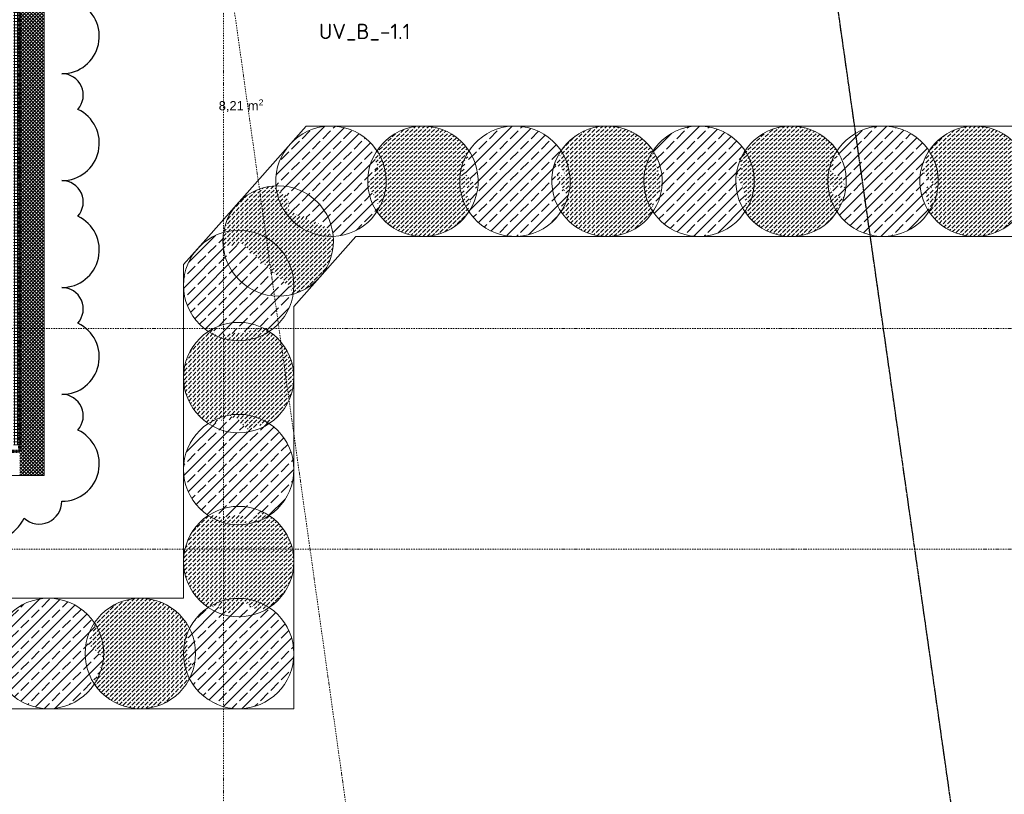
# Model space of a CAD drawing. Header units: millimetres. Extents: x 1523 to 73943, y -91729 to 10268.
# Tile 14 of 39: x 55017 to 63042, y -73524 to -67210. Entities that reach past the tile are written whole.
import ezdxf

# ---------------------------------------------------------------- set-up
doc = ezdxf.new("R2010")
doc.units = ezdxf.units.MM
for name, pattern in [('_Projekt 07 -  _  -  _  -  _  -', [7.5, 3.5, -2, 0, -2]), ('IMPORT-STRICHPUNKT _7_', [20, 10, -5, 0, -5]), ('Rasterlinie', [22.225, 12.7, -3.175, 3.175, -3.175])]:
    doc.linetypes.add(name, pattern=pattern)
for name, color, linetype, lineweight, true_color in [('10 A--Wand außen _ Verbau _Bohrpfahlwand_ _Aktuell_', 7, 'Continuous', 13, 0x656565), ('10 A--Wand außen _ Verbau _modelliert_ _aktuell_', 7, 'Continuous', 13, 0x656565), ('10 VSI--Wärmeschutz _veritkal_', 7, 'Continuous', 13, 0x656565), ('90 A--Achsraster _1_50_', 7, 'IMPORT-STRICHPUNKT _7_', 13, 0x656565), ('G-____-REVC-OTLN', 1, 'Continuous', 25, 0xff0000), ('Neubau_10 A--Wand außen _tragend_', 7, 'Continuous', 13, 0x656565), ('Neubau_80 A--Raum', 7, 'Continuous', 13, 0x656565), ('Xref_706_5_--_ÜP_-1_000_16_Übersichtsplan UG_IFC 2025_01_13_dwg', 7, 'Continuous', 13, 0x767676), ('XX', 7, 'Continuous', 18, 0x804040)]:
    doc.layers.add(name, color=color, linetype=linetype, lineweight=lineweight, true_color=true_color)
doc.layers.add('S-GRID-____-OTLN', color=7, linetype='Continuous', lineweight=9)
doc.layers.add('Text', color=7, linetype='Continuous', lineweight=9)
doc.styles.add('Arial', font='arial.ttf', dxfattribs={"height": 75})
doc.styles.add('Arial_1', font='arial.ttf', dxfattribs={"height": 49.5})
doc.styles.add('ISOCPEUR', font='isocpeur.ttf', dxfattribs={"height": 125})
pattern_1 = [(131.336, (0, 0), (37.542465, 33.02368), [37.5, -12.5]), (131.336, (-35.283, 2.26), (37.542465, 33.02368), [37.5, -12.5])]
pattern_2 = [(41.336, (0, 0), (-13.2094714, 15.016986), []), (131.336, (0, 0), (15.016986, 13.2094714), [])]
pattern_3 = [(131.336, (0, 0), (90.10192, 79.25683), []), (131.336, (-45.05, -39.63), (90.10192, 79.25683), [90, -30])]

# ---------------------------------------------------------------- blocks, each defined once
blk = doc.blocks.new('Xref_706_5_--_ÜP_-1_000_11_Übersichtsplan UG_IFC 2024_09_30_dwg_Standard-Rastermarker_17-41960570-SuD_-1UG gesamt Plot  - Blatt 9')
at = {"layer": '90 A--Achsraster _1_50_', "color": 9, "true_color": 0xcbcbcb}
blk.add_line((0, 0), (54018.1, 0), dxfattribs=at)
blk = doc.blocks.new('Xref_706_5_--_ÜP_-1_000_11_Übersichtsplan UG_IFC 2024_09_30_dwg_Standard-Rastermarker_19-41960573-SuD_-1UG gesamt Plot  - Blatt 9')
at = {"layer": '90 A--Achsraster _1_50_', "color": 9, "true_color": 0xcbcbcb}
blk.add_line((0, 0), (20970, 0), dxfattribs=at)
blk = doc.blocks.new('Xref_706_5_--_ÜP_-1_000_11_Übersichtsplan UG_IFC 2024_09_30_dwg_Standard-Rastermarker_21-41960575-SuD_-1UG gesamt Plot  - Blatt 9')
at = {"layer": '90 A--Achsraster _1_50_', "color": 9, "true_color": 0xcbcbcb}
blk.add_line((0, 0), (40524.6, 0), dxfattribs=at)
blk = doc.blocks.new('Xref_706_5_--_ÜP_-1_000_11_Übersichtsplan UG_IFC 2024_09_30_dwg_Standard-Rastermarker_22-41960576-SuD_-1UG gesamt Plot  - Blatt 9')
at = {"layer": '90 A--Achsraster _1_50_', "color": 9, "true_color": 0xcbcbcb}
blk.add_line((0, 0), (40514.6, 0), dxfattribs=at)
blk = doc.blocks.new('Xref_706_5_--_ÜP_-1_000_11_Übersichtsplan UG_IFC 2024_09_30_dwg_Aufzug RW_C-U 002_4-41959598-SuD_-1UG gesamt Plot  - Blatt 9')
at = {"layer": 'Neubau_80 A--Raum', "attachment_point": 1, "rotation": 83.66814, "line_spacing_factor": 0.941778}
for s, insert, char_height, width, style in [('2', (67867.7, -4356), 49.5, 46.058, 'Arial_1'), (' m', (67868.6, -4475.1), 75, 138.65, 'Arial'), ('8,21', (67845.7, -4681.3), 75, 244.244, 'Arial')]:
    blk.add_mtext(s, dxfattribs=dict(at, insert=insert, char_height=char_height, width=width, style=style))
blk = doc.blocks.new('Xref_706_5_--_ÜP_-1_000_16_Übersichtsplan UG_IFC 2025_01_13_dwg-35469238-SuD_-1UG gesamt Plot  - Blatt 9')
at = {"layer": '10 A--Wand außen _ Verbau _modelliert_ _aktuell_', "true_color": 0xcbcbcb}
h = blk.add_hatch(dxfattribs=at)
h.set_pattern_fill('FP_3', color=9, style=0, pattern_type=2)
h.set_pattern_definition(pattern_1)
h.paths.add_polyline_path([(69613.8, 7753.5), (69609.5, 7827.7), (69593, 7900.2), (69563.3, 7971.5), (69525.7, 8032.1), (69476.8, 8088), (69466.8, 8096.2), (69465.9, 8095.5), (69462.1, 8098.2), (69443.4, 8086.4), (69434.8, 8094.7), (69428, 8088.6), (69406.1, 8113.5), (69382.4, 8048), (68956.1, 8090.7), (68932.7, 8127.9), (68927.3, 8123.1), (68916, 8135.7), (68912.6, 8132.2), (68910, 8134.6), (68867.4, 8103), (68815.7, 8049.6), (68773.6, 7988.4), (68742, 7921.1), (68722, 7849.5), (68714.1, 7775.6), (68718.4, 7701.4), (68734.8, 7629), (68763.9, 7558.8), (68802.1, 7497), (68851.1, 7441.1), (68895.3, 7404.9), (68896.5, 7405.7), (68910.1, 7393.3), (68972.2, 7364.2), (69012.2, 7380.6), (69042.8, 7331.2), (69198.8, 7446.6), (69180.4, 7350.7), (69189.6, 7352), (69200.3, 7447.7), (69203.5, 7450), (69232.5, 7358.1), (69374.4, 7378.2), (69381.7, 7372.2), (69400.7, 7381.9), (69461.8, 7427.5), (69512.1, 7479.5), (69554.3, 7540.7), (69585.8, 7608), (69605.8, 7679.6), (69607.8, 7698.2)])
h = blk.add_hatch(dxfattribs=at)
h.set_pattern_fill('FP_9', color=9, style=0, pattern_type=2)
h.set_pattern_definition(pattern_3)
h.paths.add_polyline_path([(69563.4, 6967.8), (69565.2, 7042.1), (69554.8, 7115.7), (69532.4, 7186.6), (69498.7, 7252.8), (69454.5, 7312.6), (69399.6, 7365.2), (69386.2, 7374.5), (69381.7, 7372.2), (69374.4, 7378.2), (69232.5, 7358.1), (69203.5, 7450), (69199.8, 7447.3), (69189.6, 7352), (69180.4, 7350.7), (69198.4, 7446.3), (69042.8, 7331.2), (69012.2, 7380.6), (68972.2, 7364.2), (68908.6, 7394), (68896.5, 7405.7), (68895.3, 7404.9), (68893.9, 7406), (68848.4, 7377.8), (68792.5, 7328.9), (68745.5, 7271.4), (68708.5, 7206.9), (68682.6, 7137.2), (68668.6, 7064.2), (68666.8, 6989.9), (68677.2, 6916.3), (68699.6, 6845.5), (68733.3, 6779.3), (68777.5, 6719.5), (68830.9, 6667.8), (68849.9, 6654.7), (68871.4, 6665.7), (68996.6, 6593.9), (69041.2, 6626.9), (69050.9, 6677.4), (69119.2, 6699), (69117.5, 6683.3), (69153.2, 6709.7), (69127.4, 6575.4), (69201.3, 6605.6), (69224.8, 6689.7), (69316.3, 6626.7), (69327, 6631.1), (69337, 6625.4), (69383.6, 6654.2), (69439.5, 6703.2), (69486.7, 6761), (69523.5, 6825.2), (69549.4, 6894.9), (69559, 6945)])
h = blk.add_hatch(dxfattribs=at)
h.set_pattern_fill('FP_3', color=9, style=0, pattern_type=2)
h.set_pattern_definition(pattern_1)
h.paths.add_polyline_path([(68983.3, 5825.9), (68992.4, 5873.3), (68996.6, 5873.5), (68984.9, 5831.7)])
h.paths.add_polyline_path([(69515.7, 6219.6), (69517.5, 6293.9), (69507.1, 6367.5), (69484.7, 6438.4), (69450.9, 6504.6), (69406.7, 6564.4), (69353.3, 6616), (69338.4, 6626.3), (69337, 6625.4), (69327, 6631.1), (69316.3, 6626.7), (69224.8, 6689.7), (69201.3, 6605.6), (69127.4, 6575.4), (69153.1, 6709.6), (69117.5, 6683.3), (69119.2, 6699), (69050.9, 6677.4), (69041.2, 6626.9), (68996.6, 6593.9), (68871.4, 6665.7), (68849.9, 6654.7), (68845.8, 6657.6), (68800.7, 6629.6), (68744.8, 6580.7), (68697.7, 6523.2), (68660.7, 6458.7), (68634.9, 6389), (68620.8, 6316), (68619, 6241.7), (68629.4, 6168.1), (68651.8, 6097.3), (68685.6, 6031), (68731, 5970.1), (68784.3, 5918.9), (68799.4, 5908.5), (68804.1, 5910.4), (68812.9, 5903.2), (68821.9, 5907.8), (68881.4, 5866.8), (68950.1, 5870.8), (68983.3, 5825.9), (69116.5, 5880.5), (69260.1, 5888.8), (69271.6, 5891.4), (69275.3, 5889.7), (69290, 5877.7), (69335.8, 5906), (69391.7, 5955), (69438.8, 6012.5), (69475.8, 6077), (69501.6, 6146.6), (69511.3, 6196.8)])
h = blk.add_hatch(dxfattribs=at)
h.set_pattern_fill('FP_9', color=9, style=0, pattern_type=2)
h.set_pattern_definition(pattern_3)
h.paths.add_polyline_path([(69057, 5212.6), (69021.8, 5086.6), (69031.5, 5079.9), (69055.9, 5206.8)])
h.paths.add_polyline_path([(69469.8, 5508.1), (69465.5, 5582.3), (69449.1, 5654.7), (69420.3, 5724.4), (69381.8, 5786.7), (69331.8, 5843.4), (69275.3, 5889.7), (69271.6, 5891.4), (69260.1, 5888.8), (69116.5, 5880.5), (68983.3, 5825.9), (68950.1, 5870.8), (68881.4, 5866.8), (68821.9, 5907.8), (68812.9, 5903.2), (68804.1, 5910.4), (68799.4, 5908.5), (68798, 5909.4), (68783.2, 5901.8), (68723.4, 5857.6), (68671.8, 5804.2), (68629.6, 5743), (68598.1, 5675.7), (68578.1, 5604.1), (68570.2, 5529.6), (68574.4, 5456), (68590.9, 5383.6), (68619.1, 5314.8), (68658.2, 5251.6), (68707.1, 5195.7), (68750, 5160.6), (68754.2, 5163.3), (68756.4, 5161.7), (68767.7, 5171.6), (69057, 5212.6), (69157.4, 5115.5), (69214.4, 5138.9), (69234.1, 5129.7), (69236.1, 5130.9), (69240.7, 5128.3), (69258.3, 5137.6), (69316.5, 5180.7), (69368.2, 5234.1), (69410.3, 5295.3), (69442.5, 5365), (69461.9, 5434.2)])
h.paths.add_polyline_path([(68996.6, 5873.5), (68992.4, 5873.3), (68984.9, 5831.7), (68990.7, 5852.4)])
h = blk.add_hatch(dxfattribs=at)
h.set_pattern_fill('FP_3', color=9, style=0, pattern_type=2)
h.set_pattern_definition(pattern_1)
h.paths.add_polyline_path([(69057, 5212.6), (69031.5, 5079.9), (69021.8, 5086.6), (69055.4, 5206.9)])
h.paths.add_polyline_path([(69419.5, 4722.5), (69421.3, 4796.8), (69410.9, 4870.4), (69388.5, 4941.2), (69354.7, 5007.5), (69309.3, 5068.4), (69257.1, 5118.9), (69242.3, 5129.1), (69240.7, 5128.3), (69236.1, 5130.9), (69234.1, 5129.7), (69214.4, 5138.9), (69157.4, 5115.5), (69057, 5212.6), (68767.4, 5171.3), (68756.4, 5161.7), (68754.2, 5163.3), (68703, 5131.2), (68648.6, 5083.5), (68601.5, 5026), (68563.7, 4959.4), (68538.7, 4891.9), (68524.6, 4818.9), (68522.8, 4744.6), (68533.2, 4671), (68555.6, 4600.1), (68589.4, 4533.9), (68635.1, 4472.6), (68687, 4422.5), (68702, 4412.1), (68706.2, 4414.7), (68707.2, 4413.9), (68713.9, 4418.8), (68815.5, 4348.8), (68832.1, 4408.2), (68906.9, 4431.8), (68890.6, 4347.2), (69080.7, 4444.1), (69095.9, 4414.3), (69110, 4420.1), (69148.9, 4388.3), (69158.5, 4390.5), (69172, 4381.2), (69182.7, 4385.6), (69192.7, 4379.9), (69239.6, 4408.9), (69295.5, 4457.8), (69342.6, 4515.4), (69379.6, 4579.8), (69405.4, 4649.5), (69415.1, 4699.7)])
h = blk.add_hatch(dxfattribs=at)
h.set_pattern_fill('FP_9', color=9, style=0, pattern_type=2)
h.set_pattern_definition(pattern_3)
h.paths.add_polyline_path([(69371.5, 3974), (69373.4, 4048.3), (69362.9, 4121.9), (69340.6, 4192.8), (69306.8, 4259), (69262.6, 4318.7), (69209.2, 4370.4), (69194.2, 4380.8), (69192.7, 4379.9), (69182.7, 4385.6), (69172, 4381.2), (69158.5, 4390.5), (69148.9, 4388.3), (69110, 4420.1), (69095.9, 4414.3), (69080.7, 4444.1), (68890.6, 4347.2), (68906.9, 4431.8), (68832.1, 4408.2), (68815.5, 4348.8), (68713.9, 4418.8), (68707.2, 4413.9), (68706.2, 4414.7), (68656.6, 4384), (68600.7, 4335.1), (68553.6, 4277.5), (68516.6, 4213.1), (68490.8, 4143.4), (68476.7, 4070.4), (68474.9, 3996.1), (68485.3, 3922.5), (68507.7, 3851.7), (68541.5, 3785.4), (68585.6, 3725.7), (68639.1, 3674), (68658.2, 3660.8), (68665.1, 3664.4), (68816.1, 3608.3), (68961.2, 3715.7), (68947.6, 3590), (69070.8, 3652.8), (69113.4, 3628.3), (69133.6, 3636.6), (69138, 3633), (69142.1, 3635.1), (69146.3, 3632.3), (69191.7, 3660.4), (69247.6, 3709.4), (69294.7, 3766.9), (69331.7, 3831.4), (69357.5, 3901), (69367.2, 3951.2)])
h = blk.add_hatch(dxfattribs=at)
h.set_pattern_fill('FP_3', color=9, style=0, pattern_type=2)
h.set_pattern_definition(pattern_1)
h.paths.add_polyline_path([(69323.6, 3225.6), (69325.4, 3299.9), (69315, 3373.4), (69292.6, 3444.3), (69258.9, 3510.5), (69214.7, 3570.3), (69161.3, 3621.9), (69142.1, 3635.1), (69138, 3633), (69133.6, 3636.6), (69113.4, 3628.3), (69070.8, 3652.8), (68947.6, 3590), (68961.2, 3715.7), (68816.1, 3608.3), (68665.1, 3664.4), (68658.2, 3660.8), (68654.1, 3663.7), (68608.6, 3635.6), (68552.7, 3586.6), (68505.7, 3529.1), (68468.7, 3464.6), (68442.8, 3394.9), (68428.8, 3321.9), (68427, 3247.6), (68437.4, 3174.1), (68459.8, 3103.2), (68494.5, 3035.7), (68538.7, 2976.3), (68592.6, 2924.6), (68607.3, 2914.4), (68613.9, 2917.1), (68680.5, 2892.4), (68733.9, 2914.3), (68865.1, 2823.9), (69061.1, 2904.2), (69083.6, 2895.8), (69095.8, 2884.1), (69096.9, 2884.9), (69098.3, 2883.8), (69143.8, 2911.9), (69201, 2962.5), (69246.8, 3018.4), (69283.7, 3082.9), (69309.6, 3152.6), (69319.2, 3202.7)])
h = blk.add_hatch(dxfattribs=at)
h.set_pattern_fill('FP_9', color=9, style=0, pattern_type=2)
h.set_pattern_definition(pattern_3)
h.paths.add_polyline_path([(69278.1, 2514.2), (69273.6, 2589.3), (69257.4, 2660.9), (69229.2, 2729.6), (69189, 2794.1), (69141.1, 2848.8), (69096.9, 2884.9), (69095.8, 2884.1), (69083.6, 2895.8), (69061.1, 2904.2), (68865.1, 2823.9), (68733.9, 2914.3), (68680.5, 2892.4), (68613.9, 2917.1), (68607.3, 2914.4), (68606, 2915.3), (68589.9, 2906.8), (68531.7, 2863.8), (68480.1, 2810.3), (68437.9, 2749.1), (68406.4, 2681.8), (68386.4, 2610.3), (68378.4, 2536.4), (68382.7, 2462.2), (68399.2, 2389.7), (68427.4, 2320.9), (68466.5, 2257.7), (68515.4, 2201.8), (68573, 2154.7), (68637.4, 2117.8), (68707.1, 2091.9), (68780.1, 2077.9), (68842.7, 2076.8), (68842.8, 2077.3), (68854.4, 2076), (68929.9, 2168.3), (69041.2, 2170.4), (69112, 2273), (69094.5, 2275.6), (69216.8, 2488.9), (69271.3, 2489.9), (69274.8, 2502.4)])
h = blk.add_hatch(dxfattribs=at)
h.set_pattern_fill('FP_3', color=9, style=0, pattern_type=2)
h.set_pattern_definition(pattern_1)
h.paths.add_polyline_path([(69725.3, 2159.2), (69720.8, 2183.1), (69695.4, 2252.9), (69658.8, 2317.6), (69612, 2375.4), (69556.4, 2424.7), (69493.4, 2464.2), (69424.8, 2492.8), (69352.5, 2509.7), (69278.1, 2514.2), (69271.3, 2489.9), (69216.8, 2488.9), (69094.5, 2275.6), (69112, 2273), (69041.2, 2170.4), (68929.9, 2168.3), (68854.4, 2076), (68850.2, 2076.5), (68842.7, 2076.8), (68842.7, 2076.3), (68838, 2076.4), (68839, 2018.9), (68852.6, 1945.9), (68878.1, 1876), (68914.7, 1811.3), (68961.4, 1753.6), (69017, 1704.3), (69080, 1664.8), (69148.6, 1636.2), (69189.6, 1626.6), (69188.6, 1630.3), (69295.1, 1614.6), (69306.5, 1617.7), (69290.8, 1772.1), (69673.5, 2137.9), (69723.6, 2156.1), (69723.2, 2159.4)])
h = blk.add_hatch(dxfattribs=at)
h.set_pattern_fill('FP_9', color=9, style=0, pattern_type=2)
h.set_pattern_definition(pattern_3)
h.paths.add_polyline_path([(70028.5, 1513.9), (69990, 1892.9), (69996, 1911.7), (70018.5, 1933.2), (70015.8, 1938.1), (70019.7, 1943.4), (69978.7, 2003.6), (69927.3, 2057.4), (69867.8, 2101.9), (69801.8, 2136), (69731.1, 2158.9), (69725.3, 2159.2), (69723.2, 2159.4), (69723.6, 2156.1), (69673.5, 2137.9), (69290.8, 1772.1), (69306.5, 1617.7), (69295.1, 1614.6), (69188.6, 1630.3), (69206, 1566.6), (69237.1, 1499.1), (69278.9, 1437.6), (69330.3, 1383.9), (69389.8, 1339.4), (69455.8, 1305.2), (69526.5, 1282.4), (69600.1, 1271.6), (69674.4, 1272.9), (69747.4, 1286.6), (69817.3, 1312), (69882, 1348.6), (69939.7, 1395.3), (69988.1, 1449.9), (69981.7, 1461.1), (69984.7, 1464.4), (69981.2, 1468.7), (69984.8, 1472.1), (69968.6, 1484.3), (69968.1, 1486.1), (69968.8, 1486.4)])
h = blk.add_hatch(dxfattribs=at)
h.set_pattern_fill('FP_3', color=9, style=0, pattern_type=2)
h.set_pattern_definition(pattern_1)
h.paths.add_polyline_path([(70804.9, 1722.4), (70761.8, 1880.3), (70770.4, 1888.6), (70748.5, 1926.9), (70702.6, 1983.6), (70647, 2032.9), (70584, 2072.4), (70515.4, 2101), (70443, 2117.9), (70368.9, 2122.6), (70294.9, 2115.1), (70223.2, 2095.5), (70155.7, 2064.4), (70094.3, 2022.6), (70040.6, 1971.2), (70015.8, 1938.1), (70018.5, 1933.2), (69996, 1911.7), (69990, 1892.9), (70028.5, 1513.9), (69968.1, 1486.1), (69968.6, 1484.3), (69984.8, 1472.1), (69981.2, 1468.7), (69984.7, 1464.4), (69981.7, 1461.1), (70005.9, 1418.7), (70052, 1361.8), (70107.6, 1312.5), (70170.6, 1273), (70239.2, 1244.4), (70311.5, 1227.5), (70385.7, 1222.8), (70459.7, 1230.3), (70531.3, 1249.9), (70598.8, 1281), (70661.7, 1324.2), (70714, 1374.2), (70735.8, 1403.3), (70734.2, 1406.2), (70739.1, 1411.7), (70725.5, 1449), (70738, 1473.2), (70678.1, 1579.2), (70717.5, 1623.7), (70699.3, 1620.3), (70710.4, 1641.8), (70733.9, 1642.2), (70774.9, 1688.4)])
h = blk.add_hatch(dxfattribs=at)
h.set_pattern_fill('FP_9', color=9, style=0, pattern_type=2)
h.set_pattern_definition(pattern_3)
h.paths.add_polyline_path([(71573.4, 1670.3), (71477.4, 1755.5), (71474.5, 1783.6), (71491.2, 1791.3), (71486, 1798.9), (71518.2, 1841.9), (71497.8, 1877.9), (71451.1, 1935.7), (71395.4, 1985), (71332.5, 2024.5), (71263.9, 2053.1), (71191.5, 2070), (71117.3, 2074.7), (71043.4, 2067.2), (70971.7, 2047.6), (70904.2, 2016.5), (70842.8, 1974.7), (70789, 1923.3), (70767.2, 1894.2), (70770.4, 1888.6), (70761.8, 1880.3), (70804.9, 1722.4), (70733.9, 1642.2), (70710.4, 1641.8), (70699.3, 1620.3), (70717.5, 1623.7), (70678.1, 1579.2), (70738, 1473.2), (70725.5, 1449), (70739.1, 1411.7), (70734.2, 1406.2), (70754.5, 1370.6), (70800.4, 1313.9), (70856.1, 1264.6), (70919, 1225.1), (70987.6, 1196.5), (71060, 1179.6), (71134.2, 1174.9), (71208.1, 1182.4), (71279.8, 1202), (71347.3, 1233.1), (71408.7, 1274.9), (71462.5, 1326.3), (71483.3, 1354.1), (71481.8, 1357), (71489.5, 1369.4), (71481.8, 1386.1), (71507, 1464.3), (71490.8, 1623.6), (71554.5, 1659.6)])
h = blk.add_hatch(dxfattribs=at)
h.set_pattern_fill('FP_3', color=9, style=0, pattern_type=2)
h.set_pattern_definition(pattern_1)
h.paths.add_polyline_path([(72302.5, 1438.7), (72208.8, 1604.4), (72276.5, 1694.7), (72265.9, 1798.4), (72265.2, 1799.4), (72224.1, 1859.9), (72172.7, 1913.6), (72113.2, 1958.1), (72047.2, 1992.3), (71976.5, 2015.1), (71903, 2025.9), (71828.7, 2024.5), (71755.6, 2010.9), (71685.8, 1985.5), (71621.1, 1948.9), (71563.3, 1902.2), (71514.9, 1847.6), (71518.2, 1841.9), (71486, 1798.9), (71491.2, 1791.3), (71474.5, 1783.6), (71477.4, 1755.5), (71573.4, 1670.3), (71490.8, 1623.6), (71507, 1464.3), (71481.8, 1386.1), (71489.5, 1369.4), (71481.8, 1357), (71483.3, 1354.1), (71524.3, 1293.9), (71575.7, 1240.1), (71635.2, 1195.6), (71701.2, 1161.5), (71771.9, 1138.6), (71845.5, 1127.8), (71919.8, 1129.2), (71992.8, 1142.8), (72062.7, 1168.2), (72127.4, 1204.8), (72185.1, 1251.6), (72235.3, 1308.7), (72223.8, 1333.6), (72236.5, 1350.7), (72214, 1378.5), (72272.8, 1418.5)])
h = blk.add_hatch(dxfattribs=at)
h.set_pattern_fill('FP_9', color=9, style=0, pattern_type=2)
h.set_pattern_definition(pattern_3)
h.paths.add_polyline_path([(73071.7, 1499.8), (73070.3, 1574.1), (73056.7, 1647.2), (73031.3, 1717), (72994.7, 1781.7), (72948, 1839.5), (72892.4, 1888.8), (72829.4, 1928.3), (72760.8, 1956.9), (72688.4, 1973.8), (72614.2, 1978.5), (72540.3, 1971), (72468.6, 1951.4), (72401.1, 1920.3), (72339.7, 1878.5), (72285.9, 1827.1), (72265.2, 1799.3), (72265.9, 1798.4), (72276.5, 1694.7), (72208.8, 1604.4), (72302.5, 1438.7), (72214, 1378.5), (72236.5, 1350.7), (72223.8, 1333.6), (72235.3, 1308.7), (72233.4, 1305.9), (72250.6, 1275.4), (72297.4, 1217.7), (72353, 1168.4), (72395.4, 1141.7), (72397.5, 1142.7), (72406.4, 1136), (72407.5, 1136.3), (72415.9, 1128.9), (72645.9, 1114.1), (72708.9, 1157), (72742.2, 1108), (72776.7, 1105.8), (72785.4, 1117.4), (72793.2, 1113.4), (72844.2, 1136.9), (72905.7, 1178.7), (72959.4, 1230.1), (73003.9, 1289.6), (73038.1, 1355.6), (73060.9, 1426.3)])
h = blk.add_hatch(dxfattribs=at)
h.set_pattern_fill('FP_3', color=9, style=0, pattern_type=2)
h.set_pattern_definition(pattern_1)
h.paths.add_polyline_path([(73019.8, 700), (73018.5, 774.3), (73004.9, 847.3), (72979.4, 917.2), (72942.8, 981.9), (72896.1, 1039.6), (72840.5, 1089), (72798, 1115.6), (72793.2, 1113.4), (72785.4, 1117.4), (72776.7, 1105.8), (72742.2, 1108), (72708.9, 1157), (72645.9, 1114.1), (72415.9, 1128.9), (72407.5, 1136.3), (72406.4, 1136), (72397.5, 1142.7), (72349.2, 1120.4), (72287.8, 1078.6), (72234, 1027.2), (72189.5, 967.8), (72155.4, 901.7), (72132.5, 831), (72121.7, 757.5), (72123.1, 683.2), (72136.7, 610.1), (72162.1, 540.3), (72198.7, 475.6), (72245.5, 417.8), (72245.5, 417.8), (72298.3, 370.9), (72303.8, 374.1), (72313.8, 366.6), (72327, 375.6), (72462.3, 305.7), (72588.6, 426.5), (72792.6, 341.5), (72795.3, 339.1), (72853.8, 378.9), (72907.5, 430.2), (72952, 489.7), (72986.2, 555.7), (73009, 626.4), (73013.2, 655)])
h = blk.add_hatch(dxfattribs=at)
h.set_pattern_fill('FP_9', color=9, style=0, pattern_type=2)
h.set_pattern_definition(pattern_3)
h.paths.add_polyline_path([(72972, -47.5), (72970.6, 26.8), (72957, 99.9), (72931.5, 169.7), (72893.6, 236.1), (72848.2, 292.2), (72790.3, 343), (72789.8, 342.7), (72588.6, 426.5), (72462.3, 305.7), (72327, 375.6), (72313.8, 366.6), (72303.8, 374.1), (72301.4, 373), (72239.9, 331.2), (72186.2, 279.8), (72141.6, 220.3), (72107.5, 154.3), (72084.7, 83.6), (72073.8, 10), (72075.2, -64.3), (72089.4, -139), (72114.3, -207.2), (72150.9, -271.9), (72197.6, -329.6), (72251.2, -377.2), (72253.4, -375.7), (72257.3, -374.3), (72316.2, -418.4), (72457.2, -463.9), (72605.6, -409.8), (72727, -407.5), (72734, -402.7), (72744.7, -407.2), (72746.6, -408.9), (72805.9, -368.6), (72859.6, -317.2), (72904.2, -257.7), (72938.3, -191.7), (72961.1, -121)])
at = {"layer": '10 VSI--Wärmeschutz _veritkal_', "true_color": 0xcbcbcb}
h = blk.add_hatch(dxfattribs=at)
h.set_pattern_fill('FP_19', color=9, style=0, pattern_type=2)
h.set_pattern_definition(pattern_2)
h.paths.add_polyline_path([(70861.7, -147.3), (70874.5, 52.3), (67132.1, 291.9), (67119.3, 92.3), (70811.8, -144.1)])
h = blk.add_hatch(dxfattribs=at)
h.set_pattern_fill('FP_19', color=9, style=0, pattern_type=2)
h.set_pattern_definition(pattern_2)
h.paths.add_polyline_path([(71074.1, 39.5), (70874.5, 52.3), (70861.7, -147.3)])
h = blk.add_hatch(dxfattribs=at)
h.set_pattern_fill('FP_19', color=9, style=0, pattern_type=2)
h.set_pattern_definition(pattern_2)
h.paths.add_polyline_path([(71061.3, -160.1), (71074.1, 39.5), (70861.7, -147.3)])
at = {"layer": 'Neubau_10 A--Wand außen _tragend_', "true_color": 0xcbcbcb}
h = blk.add_hatch(dxfattribs=at)
h.set_pattern_fill('FP_6', color=9, style=0, pattern_type=2)
h.set_pattern_definition([(176.336, (0, 0), (1.597632, 24.948899), []), (266.336, (0, 0), (-24.948899, 1.597632), [])])
h.paths.add_polyline_path([(70808.6, -194), (70811.8, -144.1), (66919.7, 105.1), (66916.5, 55.2), (70721.5, -188.4)])
at = {"layer": '10 A--Wand außen _ Verbau _Bohrpfahlwand_ _Aktuell_', "color": 9, "true_color": 0xcbcbcb, "flags": 128}
for points in [[(67610.1, 9519.5), (67642.5, 9102), (68804.6, 9194), (69711, 9265.7), (69290.3, 2698.9), (69827.6, 2158.8), (73099.8, 1949.3), (73042.3, 1051.1)], [(69120.2, -4656.2), (71764.2, -4825.5), (72144.2, 1108.7), (69430, 1282.4), (69213.5, 1500), (68366.2, 2351.7), (68746.4, 8286.6), (66815, 8133.7), (66745.3, 9031), (66713, 9446.8)], [(73042.3, 1051.1), (72604.9, -5781.2), (71706.7, -5723.7), (69062.7, -5554.4), (69120.2, -4656.2)]]:
    blk.add_lwpolyline(points, dxfattribs=at)
at = {"layer": '10 A--Wand außen _ Verbau _modelliert_ _aktuell_', "color": 9, "true_color": 0xcbcbcb}
for centre, start, end in [((69163.9, 7764.6), 88.58895, 178.58895), ((69163.9, 7764.6), 358.58895, 88.58895), ((69163.9, 7764.6), 178.58895, 268.58895), ((69163.9, 7764.6), 268.58895, 358.58895), ((69116, 7016), 88.58895, 178.58895), ((69116, 7016), 358.58895, 88.58895), ((69116, 7016), 178.58895, 268.58895), ((69116, 7016), 268.58895, 358.58895), ((69068.2, 6267.8), 88.58895, 178.58895), ((69068.2, 6267.8), 358.58895, 88.58895), ((69068.2, 6267.8), 178.58895, 268.58895), ((69068.2, 6267.8), 268.58895, 358.58895), ((69020, 5519.2), 88.58895, 178.58895), ((69020, 5519.2), 358.58895, 88.58895), ((69020, 5519.2), 178.58895, 268.58895), ((69020, 5519.2), 268.58895, 358.58895), ((68972.1, 4770.7), 88.58895, 178.58895), ((68972.1, 4770.7), 358.58895, 88.58895), ((68972.1, 4770.7), 178.58895, 268.58895), ((68972.1, 4770.7), 268.58895, 358.58895), ((68924.1, 4022.2), 88.58895, 178.58895), ((68924.1, 4022.2), 358.58895, 88.58895), ((68924.1, 4022.2), 178.58895, 268.58895), ((68924.1, 4022.2), 268.58895, 358.58895), ((68876.2, 3273.7), 88.58895, 178.58895), ((68876.2, 3273.7), 358.58895, 88.58895), ((68876.2, 3273.7), 178.58895, 268.58895), ((68876.2, 3273.7), 268.58895, 358.58895), ((68828.3, 2525.3), 88.58895, 178.58895), ((68828.3, 2525.3), 358.58895, 88.58895), ((68828.3, 2525.3), 178.58895, 268.58895), ((68828.3, 2525.3), 268.58895, 358.58895), ((69286.7, 2064.5), 86.33628, 176.33628), ((69286.7, 2064.5), 356.33628, 86.33628), ((69628.8, 1720.6), 86.33628, 176.33628), ((69628.8, 1720.6), 356.33628, 86.33628), ((69286.7, 2064.5), 176.33628, 266.33628), ((70377.3, 1672.7), 86.33628, 176.33628), ((70377.3, 1672.7), 356.33628, 86.33628), ((69286.7, 2064.5), 266.33628, 356.33628), ((71125.8, 1624.8), 86.33628, 176.33628), ((71125.8, 1624.8), 356.33628, 86.33628), ((71874.2, 1576.9), 86.33628, 176.33628), ((71874.2, 1576.9), 356.33628, 86.33628), ((72622.7, 1528.6), 86.33628, 176.33628), ((72622.7, 1528.6), 356.33628, 86.33628), ((69628.8, 1720.6), 176.33628, 266.33628), ((69628.8, 1720.6), 266.33628, 356.33628), ((70377.3, 1672.7), 176.33628, 266.33628), ((70377.3, 1672.7), 266.33628, 356.33628), ((71125.8, 1624.8), 176.33628, 266.33628), ((71874.2, 1576.9), 176.33628, 266.33628), ((71125.8, 1624.8), 266.33628, 356.33628), ((71874.2, 1576.9), 266.33628, 356.33628), ((72622.7, 1528.6), 176.33628, 266.33628), ((72622.7, 1528.6), 266.33628, 356.33628), ((72570.8, 728.7), 86.33628, 176.33628), ((72570.8, 728.7), 356.33628, 86.33628), ((72570.8, 728.7), 176.33628, 266.33628), ((72570.8, 728.7), 266.33628, 356.33628), ((72522.9, -18.7), 86.33628, 176.33628), ((72522.9, -18.7), 356.33628, 86.33628), ((72522.9, -18.7), 176.33628, 266.33628), ((72522.9, -18.7), 266.33628, 356.33628)]:
    blk.add_arc(centre, 450, start, end, dxfattribs=at)
at = {"layer": '10 VSI--Wärmeschutz _veritkal_', "color": 9, "true_color": 0xcbcbcb, "flags": 128}
blk.add_lwpolyline([(66824.6, -2945.1), (67024.2, -2957.8), (70666.8, -3191.1), (70861.7, -147.3), (67119.3, 92.3), (66919.7, 105.1), (67358.9, 6964.3), (65766.2, 6840.7), (65750.7, 7040.1), (67371.8, 7165.9), (67573.2, 7181.5), (67243.8, 2036.4), (67224.6, 1737), (67132.1, 291.9), (71074.1, 39.5), (71061.3, -160.1), (70866.4, -3203.9), (70853.6, -3403.4), (67011.4, -3157.4)], dxfattribs=at)
at = {"layer": 'Neubau_10 A--Wand außen _tragend_', "color": 9, "true_color": 0xcbcbcb, "flags": 128}
blk.add_lwpolyline([(70861.7, -147.3), (66919.7, 105.1), (67355.7, 6913.9)], dxfattribs=at)
at = {"extrusion": (0, 0, -1)}
for name, p, zscale, rotation in [('Xref_706_5_--_ÜP_-1_000_11_Übersichtsplan UG_IFC 2024_09_30_dwg_Standard-Rastermarker_17-41960570-SuD_-1UG gesamt Plot  - Blatt 9', (-70954.4, 16950.9), -1, 273.6637164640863), ('Xref_706_5_--_ÜP_-1_000_11_Übersichtsplan UG_IFC 2024_09_30_dwg_Standard-Rastermarker_17-41960570-SuD_-1UG gesamt Plot  - Blatt 9', (-72750.7, 16835.9), -1, 273.6637164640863), ('Xref_706_5_--_ÜP_-1_000_11_Übersichtsplan UG_IFC 2024_09_30_dwg_Standard-Rastermarker_19-41960573-SuD_-1UG gesamt Plot  - Blatt 9', (-87553.8, 447.2), -0.9999999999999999, 3.663716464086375)]:
    blk.add_blockref(name, p, dxfattribs=dict(at, zscale=zscale, rotation=rotation))
for name, p, rotation in [('Xref_706_5_--_ÜP_-1_000_11_Übersichtsplan UG_IFC 2024_09_30_dwg_Standard-Rastermarker_21-41960575-SuD_-1UG gesamt Plot  - Blatt 9', (88057.9, 8319.4), 184.4362835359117), ('Xref_706_5_--_ÜP_-1_000_11_Übersichtsplan UG_IFC 2024_09_30_dwg_Standard-Rastermarker_22-41960576-SuD_-1UG gesamt Plot  - Blatt 9', (87741, 3371.4), 184.3362835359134), ('Xref_706_5_--_ÜP_-1_000_11_Übersichtsplan UG_IFC 2024_09_30_dwg_Aufzug RW_C-U 002_4-41959598-SuD_-1UG gesamt Plot  - Blatt 9', (128.1, 3172.2), 2.668141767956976)]:
    blk.add_blockref(name, p, dxfattribs=dict(rotation=rotation))
blk = doc.blocks.new('Family - ___-42520946-SuD_-1UG gesamt Plot  - Blatt 9')
at = {"layer": 'G-____-REVC-OTLN'}
for centre, radius, start, end in [((65723, -2538.9), 305, 353.66814, 148.45938), ((65333.2, -2495.7), 174.3, 41.85783, 173.66814), ((66589.1, -2635), 305, 353.66814, 148.45938), ((65124.3, -2798.2), 323.8, 83.66814, 238.45938), ((66199.4, -2591.8), 174.3, 41.85783, 173.66814), ((67455.2, -2731.1), 305, 353.66814, 148.45938), ((67065.5, -2687.9), 174.3, 41.85783, 173.66814), ((68321.3, -2827.2), 305, 353.66814, 148.45938), ((67931.6, -2784), 174.3, 41.85783, 173.66814), ((69187.4, -2923.3), 305, 353.66814, 148.45938), ((68797.7, -2880.1), 174.3, 41.85783, 173.66814), ((70053.6, -3019.4), 305, 353.66814, 148.45938), ((69663.8, -2976.2), 174.3, 41.85783, 173.66814), ((70919.7, -3115.5), 305, 353.66814, 148.45938), ((70529.9, -3072.3), 174.3, 41.85783, 173.66814), ((65078.4, -3211.9), 185, 131.85783, 263.66814), ((71202.4, -3333.1), 185, 311.85783, 83.66814), ((65022.3, -3717.6), 323.8, 83.66814, 238.45938), ((71156.5, -3746.8), 323.7, 263.66814, 58.45938), ((64976.4, -4131.3), 185, 131.85783, 263.66814), ((71100.4, -4252.4), 185, 311.85783, 83.66814), ((64920.3, -4636.9), 323.7, 83.66814, 238.45938), ((71054.5, -4666.1), 323.8, 263.66814, 58.45938), ((64874.4, -5050.6), 185, 131.85783, 263.66814), ((70998.4, -5171.8), 185, 311.85783, 83.66814), ((64818.3, -5556.3), 323.8, 83.66814, 238.45938), ((70952.5, -5585.5), 323.8, 263.66814, 58.45938), ((64772.4, -5970), 185, 131.85783, 263.66814), ((70896.4, -6091.1), 185, 311.85783, 83.66814), ((65055.1, -6187.5), 305, 173.66814, 328.45938), ((65444.8, -6230.7), 174.3, 221.85783, 353.66814), ((65921.2, -6283.6), 305, 173.66814, 328.45938), ((70850.5, -6504.8), 323.8, 263.66814, 58.45938), ((66311, -6326.9), 174.3, 221.85783, 353.66814), ((66787.3, -6379.7), 305, 173.66814, 328.45938), ((67177.1, -6423), 174.3, 221.85783, 353.66814), ((67653.4, -6475.8), 305, 173.66814, 328.45938), ((68043.2, -6519.1), 174.3, 221.85783, 353.66814), ((68519.5, -6571.9), 305, 173.66814, 328.45938), ((68909.3, -6615.2), 174.3, 221.85783, 353.66814), ((69385.7, -6668), 305, 173.66814, 328.45938), ((69775.4, -6711.3), 174.3, 221.85783, 353.66814), ((70251.8, -6764.1), 305, 173.66814, 328.45938), ((70641.5, -6807.4), 174.3, 221.85783, 353.66814)]:
    blk.add_arc(centre, radius, start, end, dxfattribs=at)

msp = doc.modelspace()

# ---------------------------------------------------------------- linework, layer by layer
at = {"layer": 'S-GRID-____-OTLN', "linetype": 'Rasterlinie', "lineweight": 25}
msp.add_line((64644.076, -87902.79), (58672.753, -45946.09), dxfattribs=at)
at = {"layer": 'XX', "color": 4, "linetype": '_Projekt 07 -  _  -  _  -  _  -', "lineweight": 70, "true_color": 0x00ffff}
for p, q in [((55016.597, -70726.281), (55016.597, -66776.236)), ((51956.559, -70726.281), (55016.597, -70726.281))]:
    msp.add_line(p, q, dxfattribs=at)

# ---------------------------------------------------------------- block references
at = {"layer": 'G-____-REVC-OTLN', "rotation": 276.3318582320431}
msp.add_blockref('Family - ___-42520946-SuD_-1UG gesamt Plot  - Blatt 9', (50635.521, 0), dxfattribs=at)
at = {"layer": 'Xref_706_5_--_ÜP_-1_000_16_Übersichtsplan UG_IFC 2025_01_13_dwg', "color": 9, "true_color": 0xcbcbcb, "rotation": 273.6637164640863}
msp.add_blockref('Xref_706_5_--_ÜP_-1_000_16_Übersichtsplan UG_IFC 2025_01_13_dwg-35469238-SuD_-1UG gesamt Plot  - Blatt 9', (50635.521, 0), dxfattribs=at)

# ---------------------------------------------------------------- texts
at = {"layer": 'Text', "insert": (57456.256, -67242.817), "char_height": 125, "width": 954.00812, "attachment_point": 1, "style": 'ISOCPEUR'}
msp.add_mtext('UV_B_-1.1', dxfattribs=at)

doc.saveas('drawing.dxf')
